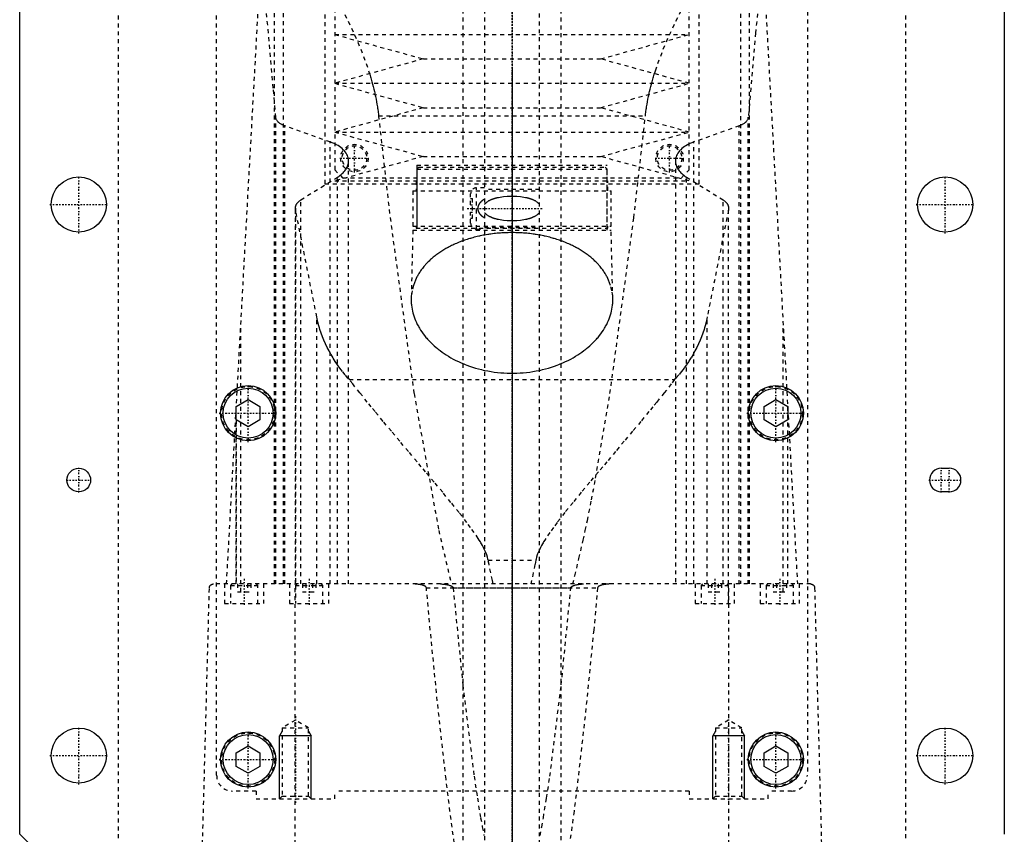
# Model space of a CAD drawing. Extents: x -125 to 125, y -136 to 715.
# Tile 5 of 11: x -125 to 125, y 53 to 260. Entities that reach past the tile are written whole.
import ezdxf

# ---------------------------------------------------------------- set-up
doc = ezdxf.new("R2010")
doc.units = 0
doc.linetypes.add('CENTER', pattern=[1.5, 0.45, -0.5, 0.05, -0.5])
doc.linetypes.add('DASHED', pattern=[2, 1, -1])
for name, color, linetype in [('AM_0', 7, 'CONTINUOUS'), ('AM_10', 7, 'CONTINUOUS'), ('AM_3', 7, 'DASHED'), ('AM_7', 7, 'CENTER')]:
    doc.layers.add(name, color=color, linetype=linetype)

msp = doc.modelspace()

# ---------------------------------------------------------------- linework, layer by layer
at = {"layer": 'AM_0', "color": 7, "linetype": 'CONTINUOUS'}
for p, q in [((-125, 53), (-125, 383)), ((125, 383), (125, 53)), ((-70, 161.73), (-67, 163.46)), ((-67, 163.46), (-64, 161.73)), ((64, 161.73), (67, 163.46)), ((67, 163.46), (70, 161.73)), ((-70, 158.27), (-70, 161.73)), ((-64, 161.73), (-64, 158.27)), ((64, 158.27), (64, 161.73)), ((70, 161.73), (70, 158.27)), ((-67, 156.54), (-70, 158.27)), ((-64, 158.27), (-67, 156.54)), ((67, 156.54), (64, 158.27)), ((70, 158.27), (67, 156.54)), ((109, 146), (111, 146)), ((111, 140), (109, 140)), ((-70, 73.73), (-67, 75.46)), ((-67, 75.46), (-64, 73.73)), ((64, 73.73), (67, 75.46)), ((67, 75.46), (70, 73.73)), ((-70, 70.27), (-70, 73.73)), ((-64, 73.73), (-64, 70.27)), ((64, 70.27), (64, 73.73)), ((70, 73.73), (70, 70.27)), ((-67, 68.54), (-70, 70.27)), ((-64, 70.27), (-67, 68.54)), ((67, 68.54), (64, 70.27)), ((70, 70.27), (67, 68.54)), ((-120, 48), (-125, 53))]:
    msp.add_line(p, q, dxfattribs=at)
for centre, radius in [((-110, 213), 7), ((110, 213), 7), ((-67, 160), 7), ((-67, 160), 6.35), ((67, 160), 7), ((67, 160), 6.35), ((-110, 143), 3), ((-110, 73), 7), ((110, 73), 7), ((-67, 72), 7), ((-67, 72), 6.35), ((67, 72), 7), ((67, 72), 6.35)]:
    msp.add_circle(centre, radius, dxfattribs=at)
for centre, start, end in [((109, 143), 90, 270), ((111, 143), 270, 90)]:
    msp.add_arc(centre, 3, start, end, dxfattribs=at)
at = {"layer": 'AM_10', "color": 7, "linetype": 'CONTINUOUS'}
for p, q in [((-58.32, 79.17), (-59, 78)), ((-51, 78), (-59, 78)), ((-59, 62), (-59, 78)), ((-51.68, 79.17), (-51, 78)), ((-51, 62), (-51, 78)), ((51.68, 79.17), (51, 78)), ((59, 78), (51, 78)), ((51, 62), (51, 78)), ((58.32, 79.17), (59, 78)), ((59, 62), (59, 78))]:
    msp.add_line(p, q, dxfattribs=at)
at = {"layer": 'AM_3', "color": 6, "linetype": 'DASHED'}
for p, q in [((-7, 676.5), (-7, -97.5)), ((7, -97.5), (7, 676.5)), ((-12.5, 664.5), (-12.5, -56.5)), ((12.5, -56.5), (12.5, 664.5)), ((-75, 68), (-75, 380)), ((75, 380), (75, 68)), ((-100, 363), (-100, 48)), ((100, 48), (100, 363)), ((-58, 116.6), (-58, 315.44)), ((58, 315.44), (58, 116.6)), ((-60.27, 116.6), (-60.27, 312.71)), ((60.27, 116.6), (60.27, 312.71)), ((-47.5, 311.3), (-47.5, 218.3)), ((47.5, 218.3), (47.5, 311.3)), ((-45, 308.8), (-45, 221.8)), ((45, 221.8), (45, 307.8)), ((-72.48, 116.6), (-61.98, 307.16)), ((61.98, 307.16), (72.48, 116.6)), ((-45, 256.2), (-22.5, 250)), ((-45, 256.2), (45, 256.2)), ((22.5, 250), (45, 256.2)), ((-22.5, 250), (-45, 243.8)), ((-22.5, 250), (22.5, 250)), ((45, 243.8), (22.5, 250)), ((-45, 243.8), (-22.5, 237.6)), ((-45, 243.8), (45, 243.8)), ((22.5, 237.6), (45, 243.8)), ((-22.5, 237.6), (-45, 231.4)), ((-22.5, 237.6), (22.5, 237.6)), ((45, 231.4), (22.5, 237.6)), ((-60, 116.6), (-60, 235.17)), ((-33.89, 235.56), (33.89, 235.56)), ((60, 116.6), (60, 235.17)), ((-57.68, 116.6), (-57.68, 232.98)), ((-46.13, 228.89), (-57.68, 232.98)), ((57.68, 232.98), (46.13, 228.89)), ((57.68, 116.6), (57.68, 232.98)), ((-45, 231.4), (-22.5, 225.2)), ((-45, 231.4), (45, 231.4)), ((22.5, 225.2), (45, 231.4)), ((-46.13, 116.6), (-46.13, 228.89)), ((46.13, 116.6), (46.13, 228.89)), ((-22.5, 225.2), (-45, 219)), ((-22.5, 225.2), (22.5, 225.2)), ((45, 219), (22.5, 225.2)), ((-41.5, 116.6), (-41.5, 224.06)), ((-24.18, 223), (-24.18, 207)), ((-24.18, 223), (24.17, 223)), ((-23.68, 222.5), (-24.18, 222)), ((-23.68, 222.5), (23.67, 222.5)), ((24.17, 222), (23.67, 222.5)), ((24.17, 207), (24.17, 223)), ((41.5, 224.06), (41.5, 116.6)), ((-45, 221.8), (-43, 219.8)), ((-24.18, 222), (-24.18, 206.5)), ((-24.18, 222), (24.17, 222)), ((24.17, 206.5), (24.17, 222)), ((43, 219.8), (45, 221.8)), ((-53.59, 214.2), (-44.32, 219.97)), ((-47.5, 218.3), (47.5, 218.3)), ((-45, 219), (45, 219)), ((-44.32, 116.6), (-44.32, 219.97)), ((-43, 219.8), (43, 219.8)), ((-24.35, 219), (-24.35, 216.5)), ((24.35, 216.5), (24.35, 219)), ((44.32, 116.6), (44.32, 219.97)), ((44.32, 219.97), (53.59, 214.2)), ((-25.15, 216.5), (-25.15, 207.5)), ((-25.15, 216.5), (25.15, 216.5)), ((-10.5, 212.9), (-10.5, 215.75)), ((-7, 217.25), (-9, 217.25)), ((-9, 206.75), (-9, 217.25)), ((7, 216.8), (-7, 216.8)), ((25.15, 207.5), (25.15, 216.5)), ((-53.59, 116.6), (-53.59, 214.2)), ((-10.5, 214.5), (-10, 214.5)), ((-10.5, 212.9), (-10, 212.9)), ((-10, 209.5), (-10, 214.5)), ((53.59, 116.6), (53.59, 214.2)), ((-55, 212.05), (-55, 116.6)), ((-54.96, 116.6), (-54.96, 211.64)), ((-49.57, 184.45), (-54.96, 211.64)), ((-10.5, 208.25), (-10.5, 211.1)), ((-10.5, 211.1), (-10, 211.1)), ((54.96, 211.64), (49.57, 184.45)), ((54.96, 116.6), (54.96, 211.64)), ((55, 116.6), (55, 212.05)), ((-25.15, 207.5), (25.15, 207.5)), ((-24.35, 207.5), (-24.35, 207)), ((-10.5, 209.5), (-10, 209.5)), ((24.35, 207), (24.35, 207.5)), ((-25.18, 206.5), (-25.59, 189.04)), ((-25.18, 206.5), (25.17, 206.5)), ((-24.35, 207), (24.35, 207)), ((-9, 206.75), (-7, 206.75)), ((-7, 207.2), (7, 207.2)), ((25.59, 189.04), (25.17, 206.5)), ((-49.57, 116.6), (-49.57, 184.45)), ((49.57, 116.6), (49.57, 184.45)), ((-68.87, 114.6), (-68.87, 182.23)), ((68.87, 114.6), (68.87, 182.23)), ((-41.3, 168.52), (41.3, 168.52)), ((-70, 116.6), (-70, 161.75)), ((-70, 116.6), (-70, 161.71)), ((70, 116.6), (70, 161.75)), ((70, 116.6), (70, 161.71)), ((-70, 158.27), (-70, 116.6)), ((70, 116.6), (70, 158.27)), ((-6.05, 122.62), (6.05, 122.62)), ((-79, 34.5), (-76.83, 115.63)), ((75.83, 116.6), (-75.83, 116.6)), ((-73, 116.6), (-73, 111.6)), ((-71.1, 116.6), (-71.5, 116.2)), ((-71.5, 116.2), (-71.5, 111.6)), ((-71.5, 116.2), (-64.5, 116.2)), ((-69.73, 116.6), (-69.73, 114.6)), ((-67.13, 116.6), (-67.13, 114.6)), ((-66.27, 116.6), (-66.27, 114.6)), ((-64.5, 116.2), (-64.9, 116.6)), ((-64.5, 111.6), (-64.5, 116.2)), ((-63, 111.6), (-63, 116.6)), ((-56.5, 116.6), (-56.5, 111.6)), ((-55.06, 34.5), (-55.06, 116.6)), ((-54.6, 116.6), (-55, 116.2)), ((-55, 116.2), (-55, 111.6)), ((-55, 116.2), (-48, 116.2)), ((-53.23, 116.6), (-53.23, 114.6)), ((-52.37, 116.6), (-52.37, 114.6)), ((-50.63, 116.6), (-50.63, 114.6)), ((-49.77, 116.6), (-49.77, 114.6)), ((-48, 116.2), (-48.4, 116.6)), ((-48, 111.6), (-48, 116.2)), ((-46.5, 111.6), (-46.5, 116.6)), ((-21.74, 115.63), (21.74, 115.63)), ((-14.95, 115.63), (14.95, 115.63)), ((46.5, 116.6), (46.5, 111.6)), ((48.4, 116.6), (48, 116.2)), ((48, 116.2), (48, 111.6)), ((48, 116.2), (55, 116.2)), ((49.77, 116.6), (49.77, 114.6)), ((50.63, 116.6), (50.63, 114.6)), ((52.37, 116.6), (52.37, 114.6)), ((53.23, 116.6), (53.23, 114.6)), ((55, 116.2), (54.6, 116.6)), ((55, 111.6), (55, 116.2)), ((55.06, 34.5), (55.06, 116.6)), ((56.5, 111.6), (56.5, 116.6)), ((63, 116.6), (63, 111.6)), ((64.9, 116.6), (64.5, 116.2)), ((64.5, 116.2), (64.5, 111.6)), ((64.5, 116.2), (71.5, 116.2)), ((66.27, 116.6), (66.27, 114.6)), ((67.13, 116.6), (67.13, 114.6)), ((69.73, 116.6), (69.73, 114.6)), ((71.5, 116.2), (71.1, 116.6)), ((71.5, 111.6), (71.5, 116.2)), ((73, 111.6), (73, 116.6)), ((76.83, 115.63), (79, 34.5)), ((-69.73, 114.6), (-66.27, 114.6)), ((-53.23, 114.6), (-49.77, 114.6)), ((49.77, 114.6), (53.23, 114.6)), ((66.27, 114.6), (69.73, 114.6)), ((-73, 111.6), (-63, 111.6)), ((-56.5, 111.6), (-46.5, 111.6)), ((46.5, 111.6), (56.5, 111.6)), ((63, 111.6), (73, 111.6)), ((-55, 82), (-58.32, 80.08)), ((-58.32, 80.08), (-58.32, 62.68)), ((-58.32, 80.08), (-51.68, 80.08)), ((-51.68, 80.08), (-55, 82)), ((-51.68, 62.68), (-51.68, 80.08)), ((55, 82), (51.68, 80.08)), ((51.68, 80.08), (51.68, 62.68)), ((51.68, 80.08), (58.32, 80.08)), ((58.32, 80.08), (55, 82)), ((58.32, 62.68), (58.32, 80.08)), ((-65, 64), (-71, 64)), ((-65, 64), (-65, 62)), ((-58.32, 62.68), (-59, 62)), ((-58.32, 62.68), (-51.68, 62.68)), ((-51, 62), (-51.68, 62.68)), ((45, 64), (-45, 64)), ((-45, 62), (-45, 64)), ((45, 64), (45, 62)), ((51.68, 62.68), (51, 62)), ((51.68, 62.68), (58.32, 62.68)), ((59, 62), (58.32, 62.68)), ((71, 64), (65, 64)), ((65, 62), (65, 64)), ((-65, 62), (-45, 62)), ((45, 62), (65, 62)), ((-13.86, 44.9), (-15.75, 58.84)), ((15.75, 58.84), (13.86, 44.9))]:
    msp.add_line(p, q, dxfattribs=at)
for points in [[(-60, 235.17, 0), (-60.6, 242.59, 0), (-61.84, 256.58, 0), (-63.09, 269.45, 0), (-63.73, 275.44, 0)], [(63.73, 275.44, 0), (63.09, 269.45, 0), (61.84, 256.58, 0), (60.6, 242.59, 0), (60, 235.17, 0)], [(-43.39, 263.06, 0), (-41.63, 259.6, 0), (-39.96, 256.08, 0), (-38.42, 252.5, 0), (-37.04, 248.86, 0), (-36.41, 247.01, 0), (-36.31, 246.71, 0), (-36.12, 246.09, 0), (-35.93, 245.46, 0), (-35.83, 245.15, 0), (-35.74, 244.84, 0), (-35.57, 244.21, 0), (-35.4, 243.59, 0), (-35.23, 242.96, 0), (-35.08, 242.33, 0), (-34.93, 241.69, 0), (-34.86, 241.37, 0), (-34.79, 241.06, 0), (-34.65, 240.42, 0), (-34.52, 239.78, 0), (-34.4, 239.13, 0), (-34.29, 238.49, 0), (-34.19, 237.84, 0), (-34.14, 237.52, 0), (-34.09, 237.19, 0), (-34, 236.54, 0), (-33.92, 235.89, 0), (-33.89, 235.56, 0)], [(33.89, 235.56, 0), (33.92, 235.89, 0), (34, 236.54, 0), (34.09, 237.19, 0), (34.14, 237.52, 0), (34.19, 237.84, 0), (34.29, 238.49, 0), (34.4, 239.13, 0), (34.52, 239.78, 0), (34.65, 240.42, 0), (34.79, 241.06, 0), (34.86, 241.37, 0), (34.93, 241.69, 0), (35.08, 242.33, 0), (35.23, 242.96, 0), (35.4, 243.59, 0), (35.57, 244.21, 0), (35.74, 244.84, 0), (35.83, 245.15, 0), (35.93, 245.46, 0), (36.12, 246.09, 0), (36.31, 246.71, 0), (36.41, 247.01, 0), (37.04, 248.86, 0), (38.42, 252.5, 0), (39.96, 256.08, 0), (41.63, 259.6, 0), (43.39, 263.06, 0)], [(-57.68, 232.98, 0), (-57.8, 233.03, 0), (-58.03, 233.12, 0), (-58.24, 233.21, 0), (-58.34, 233.26, 0), (-58.44, 233.31, 0), (-58.63, 233.41, 0), (-58.81, 233.52, 0), (-58.97, 233.63, 0), (-59.13, 233.75, 0), (-59.28, 233.88, 0), (-59.34, 233.94, 0), (-59.41, 234.01, 0), (-59.53, 234.14, 0), (-59.64, 234.27, 0), (-59.73, 234.41, 0), (-59.81, 234.55, 0), (-59.88, 234.69, 0), (-59.9, 234.76, 0), (-59.93, 234.83, 0), (-59.96, 234.97, 0), (-59.99, 235.1, 0), (-60, 235.17, 0)], [(-33.89, 235.56, 0), (-30.94, 209.64, 0), (-24.88, 164.98, 0), (-18.61, 130.2, 0), (-15.41, 116.6, 0)], [(15.41, 116.6, 0), (15.95, 118.69, 0), (17.01, 123.08, 0), (18.08, 127.76, 0), (18.61, 130.2, 0), (19.13, 132.71, 0), (20.19, 137.95, 0), (21.24, 143.47, 0), (24.88, 164.98, 0), (30.94, 209.64, 0), (33.89, 235.56, 0)], [(60, 235.17, 0), (59.99, 235.1, 0), (59.96, 234.97, 0), (59.93, 234.83, 0), (59.9, 234.76, 0), (59.88, 234.69, 0), (59.81, 234.55, 0), (59.73, 234.41, 0), (59.64, 234.27, 0), (59.53, 234.14, 0), (59.41, 234.01, 0), (59.34, 233.94, 0), (59.28, 233.88, 0), (59.13, 233.75, 0), (58.97, 233.63, 0), (58.81, 233.52, 0), (58.63, 233.41, 0), (58.44, 233.31, 0), (58.34, 233.26, 0), (58.24, 233.21, 0), (58.03, 233.12, 0), (57.8, 233.03, 0), (57.68, 232.98, 0)], [(-41.5, 224.06, 0), (-41.5, 224.21, 0), (-41.53, 224.51, 0), (-41.59, 224.82, 0), (-41.63, 224.97, 0), (-41.67, 225.13, 0), (-41.79, 225.44, 0), (-41.94, 225.74, 0), (-42.11, 226.05, 0), (-42.32, 226.35, 0), (-42.56, 226.64, 0), (-42.69, 226.78, 0), (-42.83, 226.92, 0), (-43.12, 227.2, 0), (-43.44, 227.46, 0), (-43.79, 227.72, 0), (-44.16, 227.96, 0), (-44.55, 228.18, 0), (-44.75, 228.29, 0), (-44.96, 228.4, 0), (-45.41, 228.6, 0), (-45.89, 228.8, 0), (-46.13, 228.89, 0)], [(46.13, 228.89, 0), (45.89, 228.8, 0), (45.41, 228.6, 0), (44.96, 228.4, 0), (44.75, 228.29, 0), (44.54, 228.18, 0), (44.16, 227.95, 0), (43.79, 227.72, 0), (43.44, 227.46, 0), (43.12, 227.2, 0), (42.83, 226.92, 0), (42.69, 226.78, 0), (42.56, 226.64, 0), (42.32, 226.35, 0), (42.11, 226.05, 0), (41.94, 225.74, 0), (41.79, 225.44, 0), (41.67, 225.13, 0), (41.63, 224.97, 0), (41.59, 224.82, 0), (41.53, 224.51, 0), (41.5, 224.21, 0), (41.5, 224.06, 0)], [(-44.32, 219.97, 0), (-44.17, 220.06, 0), (-43.88, 220.25, 0), (-43.61, 220.45, 0), (-43.48, 220.56, 0), (-43.35, 220.66, 0), (-43.1, 220.87, 0), (-42.88, 221.09, 0), (-42.66, 221.32, 0), (-42.47, 221.55, 0), (-42.29, 221.78, 0), (-42.21, 221.9, 0), (-42.13, 222.02, 0), (-41.99, 222.26, 0), (-41.86, 222.5, 0), (-41.76, 222.74, 0), (-41.67, 222.98, 0), (-41.6, 223.22, 0), (-41.58, 223.35, 0), (-41.55, 223.47, 0), (-41.52, 223.7, 0), (-41.5, 223.94, 0), (-41.5, 224.06, 0)], [(41.5, 224.06, 0), (41.5, 223.94, 0), (41.52, 223.7, 0), (41.55, 223.47, 0), (41.58, 223.34, 0), (41.6, 223.22, 0), (41.67, 222.98, 0), (41.76, 222.74, 0), (41.86, 222.5, 0), (41.99, 222.25, 0), (42.13, 222.01, 0), (42.21, 221.9, 0), (42.29, 221.78, 0), (42.47, 221.54, 0), (42.67, 221.31, 0), (42.88, 221.09, 0), (43.11, 220.87, 0), (43.35, 220.66, 0), (43.48, 220.55, 0), (43.61, 220.45, 0), (43.89, 220.25, 0), (44.17, 220.06, 0), (44.32, 219.97, 0)], [(7, 213, 0), (6.96, 213.06, 0), (6.87, 213.17, 0), (6.77, 213.27, 0), (6.72, 213.32, 0), (6.68, 213.36, 0), (6.58, 213.45, 0), (6.47, 213.54, 0), (6.37, 213.62, 0), (6.26, 213.69, 0), (6.15, 213.76, 0), (6.1, 213.8, 0), (6.04, 213.83, 0), (5.93, 213.9, 0), (5.81, 213.96, 0), (5.69, 214.02, 0), (5.57, 214.08, 0), (5.45, 214.14, 0), (5.39, 214.16, 0), (5.33, 214.19, 0), (5.2, 214.24, 0), (5.08, 214.29, 0), (5.02, 214.31, 0), (4.95, 214.34, 0), (4.82, 214.38, 0), (4.69, 214.43, 0), (4.63, 214.45, 0), (4.56, 214.47, 0), (4.43, 214.51, 0), (4.3, 214.55, 0), (4.16, 214.58, 0), (4.02, 214.62, 0), (3.89, 214.65, 0), (3.82, 214.67, 0), (3.75, 214.68, 0), (3.61, 214.71, 0), (3.47, 214.74, 0), (2.98, 214.83, 0), (2.12, 214.95, 0), (1.26, 215.02, 0), (0.42, 215.05, 0), (0, 215.06, 0), (-0.42, 215.05, 0), (-1.26, 215.02, 0), (-2.12, 214.95, 0), (-2.98, 214.83, 0), (-3.47, 214.74, 0), (-3.61, 214.71, 0), (-3.75, 214.68, 0), (-3.82, 214.67, 0), (-3.89, 214.65, 0), (-4.02, 214.62, 0), (-4.16, 214.58, 0), (-4.3, 214.55, 0), (-4.43, 214.51, 0), (-4.56, 214.47, 0), (-4.63, 214.45, 0), (-4.69, 214.43, 0), (-4.82, 214.38, 0), (-4.95, 214.34, 0), (-5.02, 214.31, 0), (-5.08, 214.29, 0), (-5.2, 214.24, 0), (-5.33, 214.19, 0), (-5.39, 214.16, 0), (-5.45, 214.14, 0), (-5.57, 214.08, 0), (-5.69, 214.02, 0), (-5.81, 213.96, 0), (-5.93, 213.9, 0), (-6.04, 213.83, 0), (-6.1, 213.8, 0), (-6.15, 213.76, 0), (-6.26, 213.69, 0), (-6.37, 213.62, 0), (-6.47, 213.54, 0), (-6.58, 213.45, 0), (-6.68, 213.36, 0), (-6.72, 213.32, 0), (-6.77, 213.27, 0), (-6.87, 213.17, 0), (-6.96, 213.06, 0), (-7, 213, 0)], [(-55, 212.05, 0), (-55, 212.11, 0), (-54.99, 212.24, 0), (-54.97, 212.36, 0), (-54.96, 212.43, 0), (-54.95, 212.49, 0), (-54.92, 212.62, 0), (-54.87, 212.75, 0), (-54.82, 212.87, 0), (-54.76, 213, 0), (-54.69, 213.13, 0), (-54.65, 213.19, 0), (-54.61, 213.25, 0), (-54.52, 213.37, 0), (-54.42, 213.49, 0), (-54.31, 213.61, 0), (-54.2, 213.72, 0), (-54.08, 213.84, 0), (-54.01, 213.89, 0), (-53.95, 213.94, 0), (-53.81, 214.05, 0), (-53.66, 214.15, 0), (-53.59, 214.2, 0)], [(-7, 214.35, 0), (-7.15, 214.26, 0), (-7.31, 214.16, 0), (-7.36, 214.12, 0), (-7.41, 214.09, 0), (-7.43, 214.07, 0), (-7.45, 214.06, 0), (-7.5, 214.02, 0), (-7.54, 213.99, 0), (-7.59, 213.96, 0), (-7.63, 213.92, 0), (-7.68, 213.88, 0), (-7.7, 213.87, 0), (-7.72, 213.85, 0), (-7.76, 213.81, 0), (-7.8, 213.77, 0), (-7.82, 213.76, 0), (-7.84, 213.74, 0), (-7.88, 213.7, 0), (-7.92, 213.66, 0), (-7.94, 213.64, 0), (-7.96, 213.62, 0), (-8, 213.58, 0), (-8.04, 213.54, 0), (-8.07, 213.5, 0), (-8.11, 213.46, 0), (-8.14, 213.42, 0), (-8.16, 213.4, 0), (-8.18, 213.38, 0), (-8.21, 213.33, 0), (-8.24, 213.29, 0), (-8.27, 213.25, 0), (-8.3, 213.2, 0), (-8.33, 213.16, 0), (-8.35, 213.13, 0), (-8.36, 213.11, 0), (-8.39, 213.06, 0), (-8.42, 213.01, 0), (-8.45, 212.96, 0), (-8.47, 212.91, 0), (-8.5, 212.86, 0), (-8.51, 212.83, 0), (-8.52, 212.8, 0), (-8.54, 212.75, 0), (-8.57, 212.7, 0), (-8.58, 212.64, 0), (-8.6, 212.59, 0), (-8.62, 212.53, 0), (-8.63, 212.5, 0), (-8.63, 212.48, 0), (-8.65, 212.42, 0), (-8.66, 212.36, 0), (-8.67, 212.31, 0), (-8.68, 212.25, 0), (-8.68, 212.19, 0), (-8.69, 212.17, 0), (-8.69, 212.14, 0), (-8.69, 212.08, 0), (-8.69, 212.03, 0), (-8.69, 212, 0), (-8.69, 211.97, 0), (-8.69, 211.92, 0), (-8.69, 211.86, 0), (-8.69, 211.83, 0), (-8.68, 211.81, 0), (-8.68, 211.75, 0), (-8.67, 211.69, 0), (-8.66, 211.64, 0), (-8.65, 211.58, 0), (-8.63, 211.52, 0), (-8.63, 211.5, 0), (-8.62, 211.47, 0), (-8.6, 211.41, 0), (-8.58, 211.36, 0), (-8.57, 211.3, 0), (-8.54, 211.25, 0), (-8.52, 211.2, 0), (-8.51, 211.17, 0), (-8.5, 211.14, 0), (-8.47, 211.09, 0), (-8.45, 211.04, 0), (-8.42, 210.99, 0), (-8.39, 210.94, 0), (-8.36, 210.89, 0), (-8.35, 210.87, 0), (-8.33, 210.84, 0), (-8.3, 210.8, 0), (-8.27, 210.75, 0), (-8.24, 210.71, 0), (-8.21, 210.67, 0), (-8.18, 210.62, 0), (-8.16, 210.6, 0), (-8.14, 210.58, 0), (-8.11, 210.54, 0), (-8.07, 210.5, 0), (-8.04, 210.46, 0), (-8, 210.42, 0), (-7.96, 210.38, 0), (-7.94, 210.36, 0), (-7.92, 210.34, 0), (-7.88, 210.3, 0), (-7.84, 210.26, 0), (-7.82, 210.24, 0), (-7.8, 210.23, 0), (-7.76, 210.19, 0), (-7.72, 210.15, 0), (-7.7, 210.13, 0), (-7.68, 210.12, 0), (-7.63, 210.08, 0), (-7.59, 210.04, 0), (-7.54, 210.01, 0), (-7.5, 209.98, 0), (-7.45, 209.94, 0), (-7.43, 209.93, 0), (-7.41, 209.91, 0), (-7.36, 209.88, 0), (-7.31, 209.84, 0), (-7.15, 209.74, 0), (-7, 209.65, 0)], [(53.59, 214.2, 0), (53.66, 214.15, 0), (53.81, 214.05, 0), (53.95, 213.94, 0), (54.01, 213.89, 0), (54.08, 213.84, 0), (54.2, 213.72, 0), (54.31, 213.61, 0), (54.42, 213.49, 0), (54.52, 213.37, 0), (54.61, 213.25, 0), (54.65, 213.19, 0), (54.69, 213.13, 0), (54.76, 213, 0), (54.82, 212.87, 0), (54.87, 212.75, 0), (54.92, 212.62, 0), (54.95, 212.49, 0), (54.96, 212.43, 0), (54.97, 212.36, 0), (54.99, 212.24, 0), (55, 212.11, 0), (55, 212.05, 0)], [(-54.96, 211.64, 0), (-54.97, 211.71, 0), (-54.99, 211.85, 0), (-55, 211.98, 0), (-55, 212.05, 0)], [(-7, 211, 0), (-6.96, 210.94, 0), (-6.87, 210.83, 0), (-6.77, 210.73, 0), (-6.72, 210.68, 0), (-6.68, 210.64, 0), (-6.58, 210.55, 0), (-6.47, 210.46, 0), (-6.37, 210.38, 0), (-6.26, 210.31, 0), (-6.15, 210.24, 0), (-6.1, 210.2, 0), (-6.04, 210.17, 0), (-5.93, 210.1, 0), (-5.81, 210.04, 0), (-5.69, 209.98, 0), (-5.57, 209.92, 0), (-5.45, 209.86, 0), (-5.39, 209.84, 0), (-5.33, 209.81, 0), (-5.2, 209.76, 0), (-5.08, 209.71, 0), (-5.02, 209.69, 0), (-4.95, 209.66, 0), (-4.82, 209.62, 0), (-4.69, 209.57, 0), (-4.63, 209.55, 0), (-4.56, 209.53, 0), (-4.43, 209.49, 0), (-4.3, 209.45, 0), (-4.16, 209.42, 0), (-4.02, 209.38, 0), (-3.89, 209.35, 0), (-3.82, 209.33, 0), (-3.75, 209.32, 0), (-3.61, 209.29, 0), (-3.47, 209.26, 0), (-2.98, 209.17, 0), (-2.12, 209.05, 0), (-1.26, 208.98, 0), (-0.42, 208.95, 0), (0, 208.94, 0), (0.42, 208.95, 0), (1.26, 208.98, 0), (2.12, 209.05, 0), (2.98, 209.17, 0), (3.47, 209.26, 0), (3.61, 209.29, 0), (3.75, 209.32, 0), (3.82, 209.33, 0), (3.89, 209.35, 0), (4.02, 209.38, 0), (4.16, 209.42, 0), (4.3, 209.45, 0), (4.43, 209.49, 0), (4.56, 209.53, 0), (4.63, 209.55, 0), (4.69, 209.57, 0), (4.82, 209.62, 0), (4.95, 209.66, 0), (5.02, 209.69, 0), (5.08, 209.71, 0), (5.2, 209.76, 0), (5.33, 209.81, 0), (5.39, 209.84, 0), (5.45, 209.86, 0), (5.57, 209.92, 0), (5.69, 209.98, 0), (5.81, 210.04, 0), (5.93, 210.1, 0), (6.04, 210.17, 0), (6.1, 210.2, 0), (6.15, 210.24, 0), (6.26, 210.31, 0), (6.37, 210.38, 0), (6.47, 210.46, 0), (6.58, 210.55, 0), (6.68, 210.64, 0), (6.72, 210.68, 0), (6.77, 210.73, 0), (6.87, 210.83, 0), (6.96, 210.94, 0), (7, 211, 0)], [(55, 212.05, 0), (55, 211.98, 0), (54.99, 211.85, 0), (54.97, 211.71, 0), (54.96, 211.64, 0)], [(0, 205.86, 0), (-0.2, 205.86, 0), (-0.59, 205.86, 0), (-0.98, 205.85, 0), (-1.18, 205.85, 0), (-1.37, 205.84, 0), (-1.77, 205.82, 0), (-2.17, 205.81, 0), (-2.56, 205.78, 0), (-2.96, 205.75, 0), (-3.36, 205.72, 0), (-3.56, 205.7, 0), (-3.76, 205.69, 0), (-4.15, 205.65, 0), (-4.55, 205.6, 0), (-4.95, 205.55, 0), (-5.34, 205.5, 0), (-5.74, 205.45, 0), (-5.93, 205.42, 0), (-6.13, 205.39, 0), (-6.52, 205.32, 0), (-6.91, 205.25, 0), (-7.1, 205.22, 0), (-7.3, 205.18, 0), (-7.68, 205.11, 0), (-8.07, 205.03, 0), (-8.26, 204.98, 0), (-8.45, 204.94, 0), (-8.83, 204.85, 0), (-9.21, 204.76, 0), (-9.58, 204.67, 0), (-9.95, 204.57, 0), (-10.32, 204.47, 0), (-10.5, 204.41, 0), (-10.68, 204.36, 0), (-11.04, 204.25, 0), (-11.4, 204.14, 0), (-11.75, 204.02, 0), (-12.1, 203.91, 0), (-12.44, 203.78, 0), (-12.61, 203.72, 0), (-12.78, 203.66, 0), (-13.12, 203.53, 0), (-13.45, 203.4, 0), (-13.78, 203.27, 0), (-14.1, 203.13, 0), (-14.42, 202.99, 0), (-14.58, 202.92, 0), (-14.73, 202.85, 0), (-15.04, 202.71, 0), (-15.35, 202.56, 0), (-15.64, 202.41, 0), (-15.94, 202.26, 0), (-16.22, 202.11, 0), (-16.36, 202.04, 0), (-16.5, 201.96, 0), (-16.78, 201.8, 0), (-17.05, 201.65, 0), (-17.32, 201.49, 0), (-17.58, 201.33, 0), (-17.83, 201.17, 0), (-17.96, 201.09, 0), (-18.09, 201, 0), (-18.34, 200.84, 0), (-18.59, 200.67, 0), (-18.71, 200.58, 0), (-18.83, 200.49, 0), (-19.08, 200.32, 0), (-19.31, 200.14, 0), (-19.43, 200.05, 0), (-19.55, 199.96, 0), (-19.78, 199.78, 0), (-20, 199.59, 0), (-20.23, 199.41, 0), (-20.44, 199.22, 0), (-20.66, 199.03, 0), (-20.76, 198.93, 0), (-20.87, 198.83, 0), (-21.07, 198.64, 0), (-21.28, 198.44, 0), (-21.47, 198.24, 0), (-21.67, 198.04, 0), (-21.85, 197.84, 0), (-21.95, 197.73, 0), (-22.04, 197.63, 0), (-22.22, 197.42, 0), (-22.39, 197.22, 0), (-22.56, 197.01, 0), (-22.73, 196.79, 0), (-22.89, 196.58, 0), (-22.97, 196.47, 0), (-23.05, 196.37, 0), (-23.2, 196.15, 0), (-23.35, 195.93, 0), (-23.49, 195.72, 0), (-23.63, 195.5, 0), (-23.76, 195.28, 0), (-23.83, 195.16, 0), (-23.89, 195.05, 0), (-24.01, 194.83, 0), (-24.13, 194.61, 0), (-24.51, 193.82, 0), (-24.79, 193.14, 0), (-25.03, 192.45, 0), (-25.37, 191.08, 0), (-25.56, 189.72, 0), (-25.59, 189.04, 0)], [(25.59, 189.04, 0), (25.56, 189.72, 0), (25.37, 191.08, 0), (25.03, 192.45, 0), (24.79, 193.14, 0), (24.51, 193.82, 0), (24.13, 194.61, 0), (24.01, 194.83, 0), (23.89, 195.05, 0), (23.83, 195.16, 0), (23.76, 195.28, 0), (23.63, 195.5, 0), (23.49, 195.72, 0), (23.35, 195.93, 0), (23.2, 196.15, 0), (23.05, 196.37, 0), (22.97, 196.47, 0), (22.89, 196.58, 0), (22.73, 196.79, 0), (22.56, 197.01, 0), (22.39, 197.22, 0), (22.22, 197.42, 0), (22.04, 197.63, 0), (21.95, 197.73, 0), (21.85, 197.84, 0), (21.67, 198.04, 0), (21.47, 198.24, 0), (21.28, 198.44, 0), (21.07, 198.64, 0), (20.87, 198.83, 0), (20.76, 198.93, 0), (20.66, 199.03, 0), (20.44, 199.22, 0), (20.23, 199.41, 0), (20, 199.59, 0), (19.78, 199.78, 0), (19.55, 199.96, 0), (19.43, 200.05, 0), (19.31, 200.14, 0), (19.08, 200.32, 0), (18.83, 200.49, 0), (18.71, 200.58, 0), (18.59, 200.67, 0), (18.34, 200.84, 0), (18.09, 201, 0), (17.96, 201.09, 0), (17.83, 201.17, 0), (17.58, 201.33, 0), (17.32, 201.49, 0), (17.05, 201.65, 0), (16.78, 201.8, 0), (16.5, 201.96, 0), (16.36, 202.04, 0), (16.22, 202.11, 0), (15.94, 202.26, 0), (15.64, 202.41, 0), (15.35, 202.56, 0), (15.04, 202.71, 0), (14.73, 202.85, 0), (14.58, 202.92, 0), (14.42, 202.99, 0), (14.1, 203.13, 0), (13.78, 203.27, 0), (13.45, 203.4, 0), (13.12, 203.53, 0), (12.78, 203.66, 0), (12.61, 203.72, 0), (12.44, 203.78, 0), (12.1, 203.91, 0), (11.75, 204.02, 0), (11.4, 204.14, 0), (11.04, 204.25, 0), (10.68, 204.36, 0), (10.5, 204.41, 0), (10.32, 204.47, 0), (9.95, 204.57, 0), (9.58, 204.67, 0), (9.21, 204.76, 0), (8.83, 204.85, 0), (8.45, 204.94, 0), (8.26, 204.98, 0), (8.07, 205.03, 0), (7.68, 205.11, 0), (7.3, 205.18, 0), (7.1, 205.22, 0), (6.91, 205.25, 0), (6.52, 205.32, 0), (6.13, 205.39, 0), (5.93, 205.42, 0), (5.74, 205.45, 0), (5.34, 205.5, 0), (4.95, 205.55, 0), (4.55, 205.6, 0), (4.15, 205.65, 0), (3.76, 205.69, 0), (3.56, 205.7, 0), (3.36, 205.72, 0), (2.96, 205.75, 0), (2.56, 205.78, 0), (2.17, 205.81, 0), (1.77, 205.82, 0), (1.37, 205.84, 0), (1.18, 205.85, 0), (0.98, 205.85, 0), (0.59, 205.86, 0), (0.2, 205.86, 0), (0, 205.86, 0)], [(-25.59, 189.04, 0), (-25.59, 188.81, 0), (-25.59, 188.35, 0), (-25.56, 187.87, 0), (-25.54, 187.64, 0), (-25.52, 187.4, 0), (-25.46, 186.92, 0), (-25.38, 186.43, 0), (-25.28, 185.95, 0), (-25.16, 185.46, 0), (-25.02, 184.97, 0), (-24.95, 184.73, 0), (-24.87, 184.49, 0), (-24.69, 184, 0), (-24.49, 183.51, 0), (-24.28, 183.02, 0), (-24.04, 182.54, 0), (-23.78, 182.06, 0), (-23.65, 181.82, 0), (-23.51, 181.58, 0), (-23.21, 181.1, 0), (-22.9, 180.63, 0), (-22.74, 180.4, 0), (-22.57, 180.17, 0), (-22.22, 179.71, 0), (-21.85, 179.25, 0), (-21.66, 179.03, 0), (-21.46, 178.8, 0), (-21.06, 178.36, 0), (-20.63, 177.93, 0), (-20.19, 177.51, 0), (-19.74, 177.09, 0), (-19.27, 176.68, 0), (-19.03, 176.48, 0), (-18.78, 176.28, 0), (-18.28, 175.9, 0), (-17.77, 175.52, 0), (-17.24, 175.15, 0), (-16.69, 174.79, 0), (-16.12, 174.44, 0), (-15.82, 174.26, 0), (-15.52, 174.09, 0), (-14.9, 173.75, 0), (-14.26, 173.41, 0), (-13.6, 173.09, 0), (-12.93, 172.79, 0), (-12.23, 172.49, 0), (-11.87, 172.35, 0), (-11.51, 172.21, 0), (-10.78, 171.95, 0), (-10.04, 171.7, 0), (-9.28, 171.46, 0), (-8.5, 171.25, 0), (-7.72, 171.05, 0), (-7.32, 170.96, 0), (-6.93, 170.87, 0), (-6.12, 170.71, 0), (-5.31, 170.57, 0), (-4.5, 170.45, 0), (-3.68, 170.35, 0), (-2.86, 170.27, 0), (-2.45, 170.24, 0), (-2.04, 170.21, 0), (-1.22, 170.17, 0), (-0.41, 170.15, 0), (0, 170.15, 0), (0.41, 170.15, 0), (1.22, 170.17, 0), (2.04, 170.21, 0), (2.45, 170.24, 0), (2.86, 170.27, 0), (3.68, 170.35, 0), (4.5, 170.45, 0), (5.31, 170.57, 0), (6.12, 170.71, 0), (6.93, 170.87, 0), (7.32, 170.96, 0), (7.72, 171.05, 0), (8.5, 171.25, 0), (9.28, 171.46, 0), (10.04, 171.7, 0), (10.78, 171.95, 0), (11.51, 172.21, 0), (11.87, 172.35, 0), (12.23, 172.49, 0), (12.93, 172.79, 0), (13.6, 173.09, 0), (14.26, 173.41, 0), (14.9, 173.75, 0), (15.52, 174.09, 0), (15.82, 174.26, 0), (16.12, 174.44, 0), (16.69, 174.79, 0), (17.24, 175.15, 0), (17.77, 175.52, 0), (18.28, 175.9, 0), (18.78, 176.28, 0), (19.03, 176.48, 0), (19.27, 176.68, 0), (19.74, 177.09, 0), (20.19, 177.51, 0), (20.63, 177.93, 0), (21.06, 178.36, 0), (21.46, 178.8, 0), (21.66, 179.03, 0), (21.85, 179.25, 0), (22.22, 179.71, 0), (22.57, 180.17, 0), (22.74, 180.4, 0), (22.9, 180.63, 0), (23.21, 181.1, 0), (23.51, 181.58, 0), (23.65, 181.82, 0), (23.78, 182.06, 0), (24.04, 182.54, 0), (24.28, 183.02, 0), (24.49, 183.51, 0), (24.69, 184, 0), (24.87, 184.49, 0), (24.95, 184.73, 0), (25.02, 184.97, 0), (25.16, 185.46, 0), (25.28, 185.95, 0), (25.38, 186.43, 0), (25.46, 186.92, 0), (25.52, 187.4, 0), (25.54, 187.64, 0), (25.56, 187.87, 0), (25.59, 188.35, 0), (25.59, 188.81, 0), (25.59, 189.04, 0)], [(-41.3, 168.52, 0), (-41.66, 168.93, 0), (-42.36, 169.75, 0), (-43.04, 170.59, 0), (-43.36, 171.01, 0), (-43.68, 171.44, 0), (-44.3, 172.3, 0), (-44.89, 173.16, 0), (-45.44, 174.04, 0), (-45.97, 174.92, 0), (-46.46, 175.81, 0), (-46.7, 176.26, 0), (-46.93, 176.7, 0), (-47.36, 177.6, 0), (-47.76, 178.51, 0), (-48.13, 179.42, 0), (-48.47, 180.33, 0), (-48.77, 181.24, 0), (-48.91, 181.7, 0), (-49.04, 182.16, 0), (-49.28, 183.08, 0), (-49.48, 184, 0), (-49.57, 184.45, 0)], [(49.57, 184.45, 0), (49.48, 184, 0), (49.28, 183.08, 0), (49.04, 182.16, 0), (48.91, 181.7, 0), (48.77, 181.24, 0), (48.47, 180.33, 0), (48.13, 179.42, 0), (47.76, 178.51, 0), (47.36, 177.6, 0), (46.93, 176.7, 0), (46.7, 176.26, 0), (46.46, 175.81, 0), (45.97, 174.92, 0), (45.44, 174.04, 0), (44.89, 173.16, 0), (44.3, 172.3, 0), (43.68, 171.44, 0), (43.36, 171.01, 0), (43.04, 170.59, 0), (42.36, 169.75, 0), (41.66, 168.93, 0), (41.3, 168.52, 0)], [(-6.05, 122.62, 0), (-6.11, 122.9, 0), (-6.25, 123.44, 0), (-6.41, 123.97, 0), (-6.5, 124.22, 0), (-6.6, 124.47, 0), (-6.81, 124.96, 0), (-7.03, 125.44, 0), (-7.26, 125.91, 0), (-7.51, 126.37, 0), (-7.76, 126.83, 0), (-7.89, 127.05, 0), (-8.03, 127.27, 0), (-8.3, 127.72, 0), (-8.57, 128.15, 0), (-9.59, 129.67, 0), (-10.51, 130.94, 0), (-11.45, 132.21, 0), (-13.43, 134.76, 0), (-15.49, 137.32, 0), (-17.6, 139.89, 0), (-19.76, 142.48, 0), (-21.93, 145.07, 0), (-23.03, 146.37, 0), (-24.12, 147.67, 0), (-26.31, 150.27, 0), (-28.48, 152.85, 0), (-30.63, 155.41, 0), (-32.72, 157.92, 0), (-34.77, 160.4, 0), (-35.76, 161.61, 0), (-36.74, 162.81, 0), (-38.64, 165.15, 0), (-40.44, 167.42, 0), (-41.3, 168.52, 0)], [(41.3, 168.52, 0), (40.44, 167.42, 0), (38.64, 165.15, 0), (36.74, 162.81, 0), (35.76, 161.61, 0), (34.77, 160.4, 0), (32.72, 157.92, 0), (30.63, 155.41, 0), (28.48, 152.85, 0), (26.31, 150.27, 0), (24.12, 147.67, 0), (23.03, 146.37, 0), (21.93, 145.07, 0), (19.76, 142.48, 0), (17.6, 139.89, 0), (15.49, 137.32, 0), (13.43, 134.76, 0), (11.45, 132.21, 0), (10.51, 130.94, 0), (9.59, 129.67, 0), (8.57, 128.15, 0), (8.3, 127.72, 0), (8.03, 127.27, 0), (7.89, 127.05, 0), (7.76, 126.83, 0), (7.51, 126.37, 0), (7.26, 125.91, 0), (7.03, 125.44, 0), (6.81, 124.96, 0), (6.6, 124.47, 0), (6.5, 124.22, 0), (6.41, 123.97, 0), (6.25, 123.44, 0), (6.11, 122.9, 0), (6.05, 122.62, 0)], [(-4.76, 116.6, 0), (-4.97, 117.5, 0), (-5.4, 119.43, 0), (-5.83, 121.51, 0), (-6.05, 122.62, 0)], [(6.05, 122.62, 0), (5.83, 121.51, 0), (5.4, 119.43, 0), (4.97, 117.5, 0), (4.76, 116.6, 0)], [(-76.83, 115.63, 0), (-76.83, 115.63, 0), (-76.83, 115.64, 0), (-76.83, 115.64, 0), (-76.83, 115.65, 0), (-76.83, 115.65, 0), (-76.83, 115.65, 0), (-76.83, 115.66, 0), (-76.83, 115.67, 0), (-76.83, 115.67, 0), (-76.83, 115.68, 0), (-76.83, 115.68, 0), (-76.83, 115.68, 0), (-76.83, 115.69, 0), (-76.83, 115.7, 0), (-76.82, 115.7, 0), (-76.82, 115.71, 0), (-76.82, 115.71, 0), (-76.82, 115.72, 0), (-76.82, 115.72, 0), (-76.82, 115.73, 0), (-76.82, 115.73, 0), (-76.82, 115.73, 0), (-76.82, 115.74, 0), (-76.82, 115.74, 0), (-76.82, 115.75, 0), (-76.82, 115.75, 0), (-76.82, 115.75, 0), (-76.82, 115.76, 0), (-76.82, 115.76, 0), (-76.82, 115.77, 0), (-76.81, 115.77, 0), (-76.81, 115.78, 0), (-76.81, 115.78, 0), (-76.81, 115.78, 0), (-76.81, 115.79, 0), (-76.81, 115.79, 0), (-76.81, 115.81, 0), (-76.8, 115.84, 0), (-76.8, 115.86, 0), (-76.79, 115.88, 0), (-76.79, 115.9, 0), (-76.78, 115.91, 0), (-76.77, 115.93, 0), (-76.77, 115.95, 0), (-76.76, 115.97, 0), (-76.75, 115.99, 0), (-76.74, 116.01, 0), (-76.74, 116.02, 0), (-76.73, 116.03, 0), (-76.73, 116.05, 0), (-76.72, 116.06, 0), (-76.71, 116.07, 0), (-76.71, 116.08, 0), (-76.7, 116.09, 0), (-76.69, 116.11, 0), (-76.69, 116.11, 0), (-76.68, 116.12, 0), (-76.68, 116.13, 0), (-76.67, 116.15, 0), (-76.64, 116.19, 0), (-76.59, 116.26, 0), (-76.53, 116.31, 0), (-76.48, 116.36, 0), (-76.42, 116.41, 0), (-76.39, 116.43, 0), (-76.36, 116.45, 0), (-76.3, 116.48, 0), (-76.24, 116.51, 0), (-76.17, 116.54, 0), (-76.11, 116.56, 0), (-76.05, 116.58, 0), (-76.02, 116.58, 0), (-75.99, 116.59, 0), (-75.92, 116.6, 0), (-75.86, 116.6, 0), (-75.83, 116.6, 0)], [(-21.74, 115.63, 0), (-21.74, 115.63, 0), (-21.74, 115.63, 0), (-21.74, 115.64, 0), (-21.74, 115.64, 0), (-21.74, 115.64, 0), (-21.74, 115.65, 0), (-21.74, 115.66, 0), (-21.75, 115.66, 0), (-21.75, 115.67, 0), (-21.75, 115.67, 0), (-21.75, 115.67, 0), (-21.75, 115.68, 0), (-21.75, 115.68, 0), (-21.75, 115.69, 0), (-21.75, 115.69, 0), (-21.76, 115.7, 0), (-21.76, 115.7, 0), (-21.76, 115.71, 0), (-21.76, 115.71, 0), (-21.76, 115.71, 0), (-21.76, 115.72, 0), (-21.77, 115.72, 0), (-21.77, 115.73, 0), (-21.77, 115.73, 0), (-21.77, 115.74, 0), (-21.77, 115.74, 0), (-21.77, 115.74, 0), (-21.78, 115.75, 0), (-21.78, 115.75, 0), (-21.78, 115.76, 0), (-21.78, 115.76, 0), (-21.79, 115.77, 0), (-21.79, 115.77, 0), (-21.79, 115.77, 0), (-21.79, 115.78, 0), (-21.8, 115.78, 0), (-21.81, 115.8, 0), (-21.83, 115.82, 0), (-21.85, 115.85, 0), (-21.87, 115.87, 0), (-21.88, 115.88, 0), (-21.89, 115.89, 0), (-21.92, 115.92, 0), (-21.94, 115.94, 0), (-21.97, 115.96, 0), (-22, 115.98, 0), (-22.02, 116, 0), (-22.04, 116.01, 0), (-22.05, 116.01, 0), (-22.08, 116.03, 0), (-22.11, 116.05, 0), (-22.12, 116.06, 0), (-22.14, 116.07, 0), (-22.17, 116.08, 0), (-22.2, 116.1, 0), (-22.21, 116.1, 0), (-22.23, 116.11, 0), (-22.26, 116.13, 0), (-22.28, 116.14, 0), (-22.38, 116.18, 0), (-22.56, 116.25, 0), (-22.74, 116.31, 0), (-22.93, 116.36, 0), (-23.12, 116.41, 0), (-23.22, 116.43, 0), (-23.32, 116.45, 0), (-23.51, 116.48, 0), (-23.71, 116.51, 0), (-23.91, 116.54, 0), (-24.11, 116.56, 0), (-24.3, 116.58, 0), (-24.4, 116.58, 0), (-24.5, 116.59, 0), (-24.69, 116.6, 0), (-24.88, 116.6, 0), (-24.97, 116.6, 0)], [(-15.75, 58.84, 0), (-16.75, 67.04, 0), (-18.76, 84.96, 0), (-20.75, 104.9, 0), (-21.74, 115.63, 0)], [(-18.15, 116.6, 0), (-18.05, 116.6, 0), (-17.87, 116.6, 0), (-17.68, 116.59, 0), (-17.58, 116.58, 0), (-17.49, 116.57, 0), (-17.29, 116.56, 0), (-17.1, 116.54, 0), (-16.9, 116.51, 0), (-16.71, 116.48, 0), (-16.51, 116.44, 0), (-16.41, 116.42, 0), (-16.32, 116.4, 0), (-16.13, 116.36, 0), (-15.94, 116.3, 0), (-15.76, 116.24, 0), (-15.59, 116.18, 0), (-15.49, 116.13, 0), (-15.46, 116.12, 0), (-15.43, 116.11, 0), (-15.41, 116.1, 0), (-15.4, 116.09, 0), (-15.37, 116.08, 0), (-15.34, 116.06, 0), (-15.33, 116.05, 0), (-15.31, 116.04, 0), (-15.28, 116.03, 0), (-15.26, 116.01, 0), (-15.24, 116, 0), (-15.23, 115.99, 0), (-15.2, 115.97, 0), (-15.17, 115.95, 0), (-15.15, 115.93, 0), (-15.12, 115.91, 0), (-15.1, 115.89, 0), (-15.09, 115.88, 0), (-15.07, 115.87, 0), (-15.05, 115.84, 0), (-15.03, 115.82, 0), (-15.01, 115.79, 0), (-15, 115.78, 0), (-15, 115.77, 0), (-15, 115.77, 0), (-14.99, 115.77, 0), (-14.99, 115.76, 0), (-14.99, 115.76, 0), (-14.99, 115.75, 0), (-14.98, 115.75, 0), (-14.98, 115.74, 0), (-14.98, 115.74, 0), (-14.98, 115.74, 0), (-14.98, 115.73, 0), (-14.97, 115.73, 0), (-14.97, 115.72, 0), (-14.97, 115.72, 0), (-14.97, 115.72, 0), (-14.97, 115.71, 0), (-14.97, 115.71, 0), (-14.96, 115.71, 0), (-14.96, 115.7, 0), (-14.96, 115.7, 0), (-14.96, 115.69, 0), (-14.96, 115.69, 0), (-14.96, 115.68, 0), (-14.96, 115.68, 0), (-14.95, 115.67, 0), (-14.95, 115.67, 0), (-14.95, 115.67, 0), (-14.95, 115.66, 0), (-14.95, 115.65, 0), (-14.95, 115.65, 0), (-14.95, 115.64, 0), (-14.95, 115.64, 0), (-14.95, 115.64, 0), (-14.95, 115.63, 0), (-14.95, 115.63, 0), (-14.95, 115.63, 0)], [(-14.95, 115.63, 0), (-12.5, 90.94, 0), (-9.62, 67.74, 0), (-8.79, 62.22, 0), (-7.96, 57.2, 0), (-7.54, 54.88, 0), (-7.13, 52.68, 0)], [(7.13, 52.68, 0), (7.54, 54.88, 0), (7.96, 57.2, 0), (8.79, 62.22, 0), (9.62, 67.74, 0), (12.5, 90.94, 0), (14.95, 115.63, 0)], [(14.95, 115.63, 0), (14.95, 115.63, 0), (14.95, 115.63, 0), (14.95, 115.64, 0), (14.95, 115.64, 0), (14.95, 115.64, 0), (14.95, 115.65, 0), (14.95, 115.65, 0), (14.95, 115.66, 0), (14.95, 115.67, 0), (14.95, 115.67, 0), (14.95, 115.67, 0), (14.96, 115.68, 0), (14.96, 115.68, 0), (14.96, 115.69, 0), (14.96, 115.69, 0), (14.96, 115.7, 0), (14.96, 115.7, 0), (14.96, 115.71, 0), (14.97, 115.71, 0), (14.97, 115.71, 0), (14.97, 115.72, 0), (14.97, 115.72, 0), (14.97, 115.72, 0), (14.97, 115.73, 0), (14.98, 115.73, 0), (14.98, 115.74, 0), (14.98, 115.74, 0), (14.98, 115.74, 0), (14.98, 115.75, 0), (14.99, 115.75, 0), (14.99, 115.76, 0), (14.99, 115.76, 0), (14.99, 115.77, 0), (15, 115.77, 0), (15, 115.77, 0), (15, 115.78, 0), (15.01, 115.79, 0), (15.03, 115.82, 0), (15.05, 115.84, 0), (15.07, 115.87, 0), (15.09, 115.88, 0), (15.1, 115.89, 0), (15.12, 115.91, 0), (15.15, 115.93, 0), (15.17, 115.95, 0), (15.2, 115.97, 0), (15.23, 115.99, 0), (15.24, 116, 0), (15.26, 116.01, 0), (15.28, 116.03, 0), (15.31, 116.04, 0), (15.33, 116.05, 0), (15.34, 116.06, 0), (15.37, 116.08, 0), (15.4, 116.09, 0), (15.41, 116.1, 0), (15.43, 116.11, 0), (15.46, 116.12, 0), (15.49, 116.13, 0), (15.59, 116.18, 0), (15.76, 116.24, 0), (15.94, 116.3, 0), (16.13, 116.36, 0), (16.32, 116.4, 0), (16.41, 116.42, 0), (16.51, 116.44, 0), (16.71, 116.48, 0), (16.9, 116.51, 0), (17.1, 116.54, 0), (17.29, 116.56, 0), (17.49, 116.57, 0), (17.58, 116.58, 0), (17.68, 116.59, 0), (17.87, 116.6, 0), (18.05, 116.6, 0), (18.15, 116.6, 0)], [(21.74, 115.63, 0), (20.75, 104.9, 0), (18.76, 84.96, 0), (16.75, 67.04, 0), (15.75, 58.84, 0)], [(24.97, 116.6, 0), (24.88, 116.6, 0), (24.69, 116.6, 0), (24.5, 116.59, 0), (24.4, 116.58, 0), (24.3, 116.58, 0), (24.11, 116.56, 0), (23.91, 116.54, 0), (23.71, 116.51, 0), (23.51, 116.48, 0), (23.32, 116.45, 0), (23.22, 116.43, 0), (23.12, 116.41, 0), (22.93, 116.36, 0), (22.74, 116.31, 0), (22.56, 116.25, 0), (22.38, 116.18, 0), (22.28, 116.14, 0), (22.26, 116.13, 0), (22.23, 116.11, 0), (22.21, 116.1, 0), (22.2, 116.1, 0), (22.17, 116.08, 0), (22.14, 116.07, 0), (22.12, 116.06, 0), (22.11, 116.05, 0), (22.08, 116.03, 0), (22.05, 116.01, 0), (22.04, 116.01, 0), (22.02, 116, 0), (22, 115.98, 0), (21.97, 115.96, 0), (21.94, 115.94, 0), (21.92, 115.92, 0), (21.89, 115.89, 0), (21.88, 115.88, 0), (21.87, 115.87, 0), (21.85, 115.85, 0), (21.83, 115.82, 0), (21.81, 115.8, 0), (21.8, 115.78, 0), (21.79, 115.78, 0), (21.79, 115.77, 0), (21.79, 115.77, 0), (21.79, 115.77, 0), (21.78, 115.76, 0), (21.78, 115.76, 0), (21.78, 115.75, 0), (21.78, 115.75, 0), (21.77, 115.74, 0), (21.77, 115.74, 0), (21.77, 115.74, 0), (21.77, 115.73, 0), (21.77, 115.73, 0), (21.77, 115.72, 0), (21.76, 115.72, 0), (21.76, 115.71, 0), (21.76, 115.71, 0), (21.76, 115.71, 0), (21.76, 115.7, 0), (21.76, 115.7, 0), (21.75, 115.69, 0), (21.75, 115.69, 0), (21.75, 115.68, 0), (21.75, 115.68, 0), (21.75, 115.67, 0), (21.75, 115.67, 0), (21.75, 115.67, 0), (21.75, 115.66, 0), (21.74, 115.66, 0), (21.74, 115.65, 0), (21.74, 115.64, 0), (21.74, 115.64, 0), (21.74, 115.64, 0), (21.74, 115.63, 0), (21.74, 115.63, 0), (21.74, 115.63, 0)], [(75.83, 116.6, 0), (75.86, 116.6, 0), (75.92, 116.6, 0), (75.99, 116.59, 0), (76.02, 116.58, 0), (76.05, 116.58, 0), (76.11, 116.56, 0), (76.17, 116.54, 0), (76.24, 116.51, 0), (76.3, 116.48, 0), (76.36, 116.45, 0), (76.39, 116.43, 0), (76.42, 116.41, 0), (76.48, 116.36, 0), (76.53, 116.31, 0), (76.59, 116.26, 0), (76.64, 116.19, 0), (76.67, 116.15, 0), (76.68, 116.13, 0), (76.68, 116.12, 0), (76.69, 116.11, 0), (76.69, 116.11, 0), (76.7, 116.09, 0), (76.71, 116.08, 0), (76.71, 116.07, 0), (76.72, 116.06, 0), (76.73, 116.05, 0), (76.73, 116.03, 0), (76.74, 116.02, 0), (76.74, 116.01, 0), (76.75, 115.99, 0), (76.76, 115.97, 0), (76.77, 115.95, 0), (76.77, 115.93, 0), (76.78, 115.91, 0), (76.79, 115.9, 0), (76.79, 115.88, 0), (76.8, 115.86, 0), (76.8, 115.84, 0), (76.81, 115.81, 0), (76.81, 115.79, 0), (76.81, 115.79, 0), (76.81, 115.78, 0), (76.81, 115.78, 0), (76.81, 115.78, 0), (76.81, 115.77, 0), (76.82, 115.77, 0), (76.82, 115.76, 0), (76.82, 115.76, 0), (76.82, 115.75, 0), (76.82, 115.75, 0), (76.82, 115.75, 0), (76.82, 115.74, 0), (76.82, 115.74, 0), (76.82, 115.73, 0), (76.82, 115.73, 0), (76.82, 115.73, 0), (76.82, 115.72, 0), (76.82, 115.72, 0), (76.82, 115.71, 0), (76.82, 115.71, 0), (76.82, 115.7, 0), (76.83, 115.7, 0), (76.83, 115.69, 0), (76.83, 115.68, 0), (76.83, 115.68, 0), (76.83, 115.68, 0), (76.83, 115.67, 0), (76.83, 115.67, 0), (76.83, 115.66, 0), (76.83, 115.65, 0), (76.83, 115.65, 0), (76.83, 115.65, 0), (76.83, 115.64, 0), (76.83, 115.64, 0), (76.83, 115.63, 0), (76.83, 115.63, 0)]]:
    msp.add_polyline3d(points, dxfattribs=at)
for centre, radius in [((-40, 224.8), 3.5), ((-40, 224.8), 3.1), ((40, 224.8), 3.5), ((40, 224.8), 3.1), ((-67, 160), 6.75), ((67, 160), 6.75), ((-67, 72), 6.75), ((67, 72), 6.75)]:
    msp.add_circle(centre, radius, dxfattribs=at)
for centre, radius, start, end in [((-9, 215.75), 1.5, 90, 180), ((-9, 208.25), 1.5, 180, 270), ((-71, 68), 4, 180, 270), ((71, 68), 4, 270, 0)]:
    msp.add_arc(centre, radius, start, end, dxfattribs=at)
at = {"layer": 'AM_7', "color": 4, "linetype": 'CENTER'}
for p, q in [((0, 715.2), (0, -136.2)), ((0, 447.19), (0, 195.56)), ((0, 403), (0, -18.4)), ((0, 247.5), (0, -82.5)), ((-40, 221.12), (-40, 228.47)), ((40, 221.12), (40, 228.47)), ((-43.68, 224.8), (-36.33, 224.8)), ((36.32, 224.8), (43.67, 224.8)), ((-110, 205.65), (-110, 220.35)), ((110, 205.65), (110, 220.35)), ((-117.35, 213), (-102.65, 213)), ((102.65, 213), (117.35, 213)), ((-11.38, 212), (7.87, 212)), ((-67, 152.65), (-67, 167.35)), ((67, 152.65), (67, 167.35)), ((-74.35, 160), (-59.65, 160)), ((59.65, 160), (74.35, 160)), ((-110, 139.85), (-110, 146.15)), ((109, 139.85), (109, 146.15)), ((111, 139.85), (111, 146.15)), ((-113.15, 143), (-106.85, 143)), ((105.85, 143), (114.15, 143)), ((-68, 117.9), (-68, 111.3)), ((-51.5, 117.9), (-51.5, 111.3)), ((51.5, 117.9), (51.5, 111.3)), ((68, 117.9), (68, 111.3)), ((-55, 83), (-55, 61)), ((55, 83), (55, 61)), ((-110, 65.65), (-110, 80.35)), ((110, 65.65), (110, 80.35)), ((-67, 64.65), (-67, 79.35)), ((67, 64.65), (67, 79.35)), ((-117.35, 73), (-102.65, 73)), ((102.65, 73), (117.35, 73)), ((-74.35, 72), (-59.65, 72)), ((59.65, 72), (74.35, 72))]:
    msp.add_line(p, q, dxfattribs=at)

doc.saveas('drawing.dxf')
